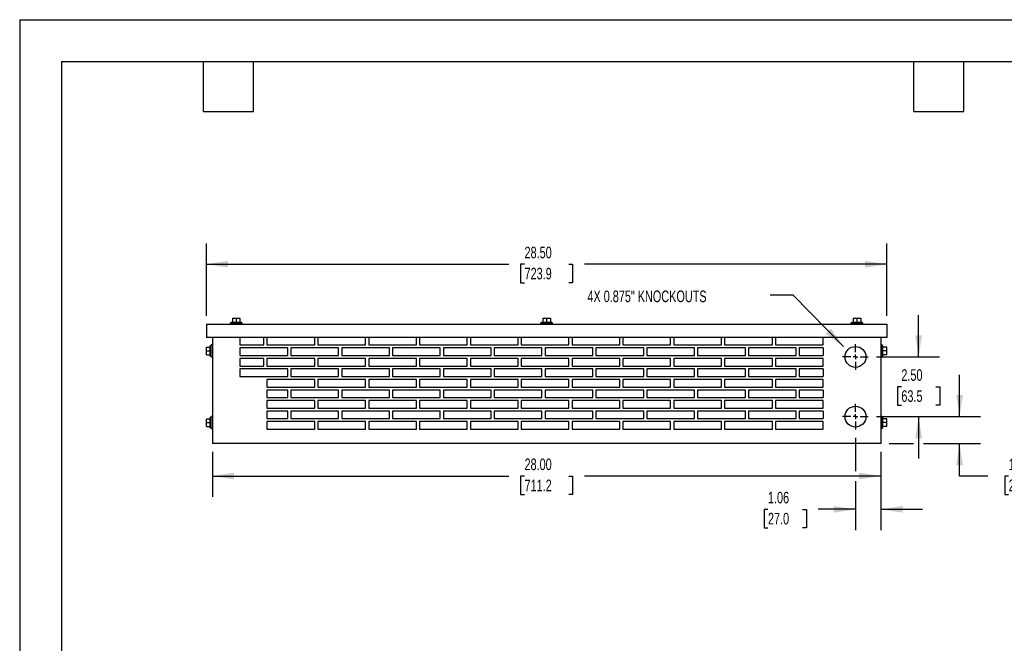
# Model space of a CAD drawing. Header units: inches. Extents: x 0 to 77, y 0 to 59.5.
# Tile 2 of 10: x 0 to 41.2, y 33.4 to 59.5. Entities that reach past the tile are written whole.
import ezdxf

# ---------------------------------------------------------------- set-up
doc = ezdxf.new("R2010")
doc.units = ezdxf.units.IN
doc.header["$LTSCALE"] = 7
doc.header["$MEASUREMENT"] = 0
doc.linetypes.add('CENTERX2', pattern=[0.8, 0.5, -0.1, 0.1, -0.1])
doc.layers.add('CENTER', color=40, linetype='CENTERX2')
doc.layers.add('DIMENSIONS', color=140, linetype='Continuous', lineweight=25)
doc.layers.add('TEXT', color=140, linetype='Continuous', lineweight=25)
doc.styles.add('SLDTEXTSTYLE0', font='TXT', dxfattribs={"width": 0.7})
doc.dimstyles.new('SLDDIMSTYLE0', dxfattribs={"dimtxt": 0.486111, "dimasz": 0.91, "dimexe": 0, "dimexo": 0.0625, "dimgap": 0.121528, "dimtad": 0, "dimtih": 1, "dimtoh": 1, "dimrnd": 1e-09, "dimzin": 4, "dimdsep": 46, "dimtxsty": 'SLDTEXTSTYLE0', "dimsah": 1, "dimcen": 0.09, "dimadec": 0, "dimazin": 1, "dimtfac": 1, "dimtofl": 0, "dimtmove": 0, "dimatfit": 3, "dimfxl": 0, "dimfrac": 2, "dimtolj": 1, "dimtzin": 12, "dimarcsym": 0})
doc.dimstyles.new('SLDDIMSTYLE1', dxfattribs={"dimtxt": 0.486111, "dimasz": 0.91, "dimexe": 0, "dimexo": 0.0625, "dimgap": 0.121528, "dimtad": 0, "dimtih": 1, "dimtoh": 1, "dimrnd": 1e-09, "dimzin": 12, "dimdsep": 46, "dimtxsty": 'SLDTEXTSTYLE0', "dimsah": 1, "dimcen": 0.09, "dimadec": 0, "dimazin": 3, "dimtfac": 1, "dimtmove": 0, "dimatfit": 0, "dimfxl": 0, "dimfrac": 2, "dimtolj": 1, "dimtzin": 12, "dimarcsym": 0})
doc.dimstyles.new('SLDDIMSTYLE2', dxfattribs={"dimtxt": 0.486111, "dimasz": 0.91, "dimexe": 0, "dimexo": 0.0625, "dimgap": 0.121528, "dimtad": 0, "dimtih": 1, "dimtoh": 1, "dimrnd": 1e-09, "dimzin": 4, "dimdsep": 46, "dimtxsty": 'SLDTEXTSTYLE0', "dimsah": 1, "dimcen": 0.09, "dimadec": 0, "dimazin": 1, "dimtfac": 1, "dimtmove": 0, "dimatfit": 0, "dimfxl": 0, "dimfrac": 2, "dimtolj": 1, "dimtzin": 12, "dimarcsym": 0})
doc.dimstyles.new('SLDDIMSTYLE3', dxfattribs={"dimtxt": 0.18, "dimasz": 0.91, "dimexe": 0, "dimexo": 0.0625, "dimgap": 0, "dimtad": 0, "dimtih": 1, "dimtoh": 1, "dimdec": 0, "dimrnd": 1e-09, "dimzin": 0, "dimdsep": 46, "dimtxsty": 'Standard', "dimsah": 1, "dimcen": 0.09, "dimadec": 0, "dimazin": 0, "dimtfac": 0.91, "dimtdec": 0, "dimtofl": 0, "dimtmove": 0, "dimatfit": 3, "dimfxl": 0, "dimfrac": 2, "dimtolj": 1, "dimtzin": 0, "dimarcsym": 0})

# ---------------------------------------------------------------- blocks, each defined once
blk = doc.blocks.new('_D')
at = {"layer": 'DIMENSIONS'}
for p, q in [((7.823, 47.105), (7.823, 50.136)), ((36.323, 47.105), (36.323, 50.136)), ((7.823, 49.261), (20.49, 49.261)), ((21.148, 49.26), (20.985, 49.26)), ((20.985, 49.26), (20.985, 48.487)), ((22.998, 49.26), (23.161, 49.26)), ((23.161, 49.26), (23.161, 48.487)), ((36.323, 49.261), (23.656, 49.261)), ((20.985, 48.487), (21.148, 48.487)), ((23.161, 48.487), (22.998, 48.487))]:
    blk.add_line(p, q, dxfattribs=at)
for points in [[(7.823, 49.261), (8.733, 49.121), (8.733, 49.401)], [(36.323, 49.261), (35.413, 49.401), (35.413, 49.121)]]:
    blk.add_solid(points, dxfattribs=at)
at = {"layer": 'DIMENSIONS', "char_height": 0.4861, "attachment_point": 1, "style": 'SLDTEXTSTYLE0'}
for s, insert in [('28.50', (21.148, 49.996)), ('723.9', (21.148, 49.114))]:
    blk.add_mtext(s, dxfattribs=dict(at, insert=insert))
blk = doc.blocks.new('_D_1')
at = {"layer": 'DIMENSIONS'}
for p, q in [((8.073, 41.405), (8.073, 39.517)), ((36.073, 41.405), (36.073, 39.517)), ((8.073, 40.392), (20.49, 40.392)), ((21.148, 40.391), (20.985, 40.391)), ((20.985, 40.391), (20.985, 39.617)), ((22.998, 40.391), (23.161, 40.391)), ((23.161, 40.391), (23.161, 39.617)), ((36.073, 40.392), (23.656, 40.392)), ((20.985, 39.617), (21.148, 39.617)), ((23.161, 39.617), (22.998, 39.617))]:
    blk.add_line(p, q, dxfattribs=at)
for points in [[(8.073, 40.392), (8.983, 40.252), (8.983, 40.532)], [(36.073, 40.392), (35.163, 40.532), (35.163, 40.252)]]:
    blk.add_solid(points, dxfattribs=at)
at = {"layer": 'DIMENSIONS', "char_height": 0.4861, "attachment_point": 1, "style": 'SLDTEXTSTYLE0'}
for s, insert in [('28.00', (21.148, 41.126)), ('711.2', (21.148, 40.244))]:
    blk.add_mtext(s, dxfattribs=dict(at, insert=insert))
blk = doc.blocks.new('_D_2')
at = {"layer": 'DIMENSIONS'}
for p, q in [((35.011, 41.993), (35.011, 40.602)), ((36.073, 41.405), (36.073, 38.124)), ((35.011, 40.182), (35.011, 38.124)), ((31.345, 38.998), (31.182, 38.998)), ((31.182, 38.998), (31.182, 38.225)), ((32.79, 38.998), (32.953, 38.998)), ((32.953, 38.998), (32.953, 38.225)), ((35.011, 38.999), (33.449, 38.999)), ((36.073, 38.999), (37.823, 38.999)), ((31.182, 38.225), (31.345, 38.225)), ((32.953, 38.225), (32.79, 38.225))]:
    blk.add_line(p, q, dxfattribs=at)
for points in [[(35.011, 38.999), (34.101, 39.139), (34.101, 38.859)], [(36.073, 38.999), (36.983, 38.859), (36.983, 39.139)]]:
    blk.add_solid(points, dxfattribs=at)
at = {"layer": 'DIMENSIONS', "char_height": 0.4861, "attachment_point": 1, "style": 'SLDTEXTSTYLE0'}
for s, insert in [('1.06', (31.345, 39.734)), ('27.0', (31.345, 38.852))]:
    blk.add_mtext(s, dxfattribs=dict(at, insert=insert))
blk = doc.blocks.new('_D_3')
at = {"layer": 'DIMENSIONS'}
for p, q in [((39.374, 42.88), (39.374, 44.63)), ((35.898, 42.88), (40.249, 42.88)), ((36.423, 41.755), (37.446, 41.755)), ((37.866, 41.755), (40.249, 41.755)), ((39.374, 40.392), (39.374, 41.755)), ((40.552, 40.392), (39.374, 40.392)), ((41.428, 40.391), (41.265, 40.391)), ((41.265, 40.391), (41.265, 39.617)), ((42.873, 40.391), (43.036, 40.391)), ((43.036, 40.391), (43.036, 39.617)), ((41.265, 39.617), (41.428, 39.617)), ((43.036, 39.617), (42.873, 39.617))]:
    blk.add_line(p, q, dxfattribs=at)
for points in [[(39.374, 42.88), (39.514, 43.79), (39.234, 43.79)], [(39.374, 41.755), (39.234, 40.845), (39.514, 40.845)]]:
    blk.add_solid(points, dxfattribs=at)
at = {"layer": 'DIMENSIONS', "char_height": 0.4861, "attachment_point": 1, "style": 'SLDTEXTSTYLE0'}
for s, insert in [('1.13', (41.428, 41.126)), ('28.6', (41.428, 40.244))]:
    blk.add_mtext(s, dxfattribs=dict(at, insert=insert))
blk = doc.blocks.new('_D_4')
at = {"layer": 'DIMENSIONS'}
for p, q in [((37.656, 45.38), (37.656, 47.13)), ((35.898, 45.38), (38.531, 45.38)), ((36.933, 44.129), (36.77, 44.129)), ((36.77, 44.129), (36.77, 43.356)), ((38.378, 44.129), (38.542, 44.129)), ((38.542, 44.129), (38.542, 43.356)), ((36.77, 43.356), (36.933, 43.356)), ((38.542, 43.356), (38.378, 43.356)), ((35.898, 42.88), (38.531, 42.88)), ((37.656, 42.88), (37.656, 41.13))]:
    blk.add_line(p, q, dxfattribs=at)
for points in [[(37.656, 45.38), (37.796, 46.29), (37.516, 46.29)], [(37.656, 42.88), (37.516, 41.97), (37.796, 41.97)]]:
    blk.add_solid(points, dxfattribs=at)
at = {"layer": 'DIMENSIONS', "char_height": 0.4861, "attachment_point": 1, "style": 'SLDTEXTSTYLE0'}
for s, insert in [('2.50', (36.933, 44.865)), ('63.5', (36.933, 43.983))]:
    blk.add_mtext(s, dxfattribs=dict(at, insert=insert))
blk = doc.blocks.new('SW_CENTERMARKSYMBOL_0')
at = {"layer": 'CENTER', "color": 0}
for p, q in [((0, 0.2), (0, 0.5375)), ((-0.2, 0), (-0.5375, 0)), ((0, 0), (-0.1, 0)), ((0, 0), (0, 0.1)), ((0, 0), (0, -0.1)), ((0, 0), (0.1, 0)), ((0.2, 0), (0.5375, 0)), ((0, -0.2), (0, -0.5375))]:
    blk.add_line(p, q, dxfattribs=at)
blk = doc.blocks.new('SW_CENTERMARKSYMBOL_1')
at = {"layer": 'CENTER', "color": 0}
for p, q in [((0, 0.2), (0, 0.5375)), ((-0.2, 0), (-0.5375, 0)), ((0, 0), (-0.1, 0)), ((0, 0), (0, 0.1)), ((0, 0), (0, -0.1)), ((0, 0), (0.1, 0)), ((0.2, 0), (0.5375, 0)), ((0, -0.2), (0, -0.5375))]:
    blk.add_line(p, q, dxfattribs=at)

msp = doc.modelspace()

# ---------------------------------------------------------------- linework, layer by layer
at = {"color": 7, "linetype": 'Continuous'}
for q in [(0.001, 0.001), (77.001, 59.501)]:
    msp.add_line((0.001, 59.501), q, dxfattribs=at)
for p, q in [((7.823, 46.755), (7.823, 46.193)), ((7.823, 46.755), (36.323, 46.755)), ((8.823, 46.805), (8.823, 46.755)), ((8.823, 46.805), (9.073, 46.805)), ((8.854, 46.842), (8.854, 46.805)), ((8.854, 46.842), (9.073, 46.842)), ((8.917, 47.01), (8.917, 46.842)), ((8.917, 47.01), (9.073, 47.01)), ((9.073, 47.01), (9.073, 46.842)), ((9.073, 47.01), (9.229, 47.01)), ((9.073, 46.842), (9.292, 46.842)), ((9.073, 46.805), (9.323, 46.805)), ((9.229, 47.01), (9.229, 46.842)), ((9.292, 46.805), (9.292, 46.842)), ((9.323, 46.755), (9.323, 46.805)), ((21.823, 46.805), (21.823, 46.755)), ((21.823, 46.805), (22.073, 46.805)), ((21.854, 46.842), (21.854, 46.805)), ((21.854, 46.842), (22.073, 46.842)), ((21.917, 47.01), (21.917, 46.842)), ((21.917, 47.01), (22.073, 47.01)), ((22.073, 47.01), (22.073, 46.842)), ((22.073, 47.01), (22.229, 47.01)), ((22.073, 46.842), (22.292, 46.842)), ((22.073, 46.805), (22.323, 46.805)), ((22.229, 47.01), (22.229, 46.842)), ((22.292, 46.805), (22.292, 46.842)), ((22.323, 46.755), (22.323, 46.805)), ((34.823, 46.805), (34.823, 46.755)), ((34.823, 46.805), (35.073, 46.805)), ((34.854, 46.842), (34.854, 46.805)), ((34.854, 46.842), (35.073, 46.842)), ((34.917, 47.01), (34.917, 46.842)), ((34.917, 47.01), (35.073, 47.01)), ((35.073, 47.01), (35.073, 46.842)), ((35.073, 47.01), (35.229, 47.01)), ((35.073, 46.842), (35.292, 46.842)), ((35.073, 46.805), (35.323, 46.805)), ((35.229, 47.01), (35.229, 46.842)), ((35.292, 46.805), (35.292, 46.842)), ((35.323, 46.755), (35.323, 46.805)), ((36.323, 46.755), (36.323, 46.193)), ((7.819, 45.787), (7.986, 45.787)), ((7.819, 45.63), (7.819, 45.787)), ((36.323, 46.193), (7.823, 46.193)), ((8.023, 45.849), (7.986, 45.849)), ((7.986, 45.63), (7.986, 45.849)), ((8.073, 45.88), (8.023, 45.88)), ((8.023, 45.63), (8.023, 45.88)), ((8.073, 46.193), (8.073, 41.755)), ((9.229, 46.193), (9.229, 45.88)), ((9.229, 45.88), (10.229, 45.88)), ((10.229, 45.88), (10.229, 46.193)), ((10.359, 46.193), (10.359, 45.88)), ((10.359, 45.88), (12.359, 45.88)), ((12.359, 45.88), (12.359, 46.193)), ((12.489, 46.193), (12.489, 45.88)), ((12.489, 45.88), (14.489, 45.88)), ((14.489, 45.88), (14.489, 46.193)), ((14.619, 46.193), (14.619, 45.88)), ((14.619, 45.88), (16.619, 45.88)), ((16.619, 45.88), (16.619, 46.193)), ((16.749, 46.193), (16.749, 45.88)), ((16.749, 45.88), (18.749, 45.88)), ((18.749, 45.88), (18.749, 46.193)), ((18.879, 46.193), (18.879, 45.88)), ((18.879, 45.88), (20.879, 45.88)), ((20.879, 45.88), (20.879, 46.193)), ((21.009, 46.193), (21.009, 45.88)), ((21.009, 45.88), (23.009, 45.88)), ((23.009, 45.88), (23.009, 46.193)), ((23.139, 46.193), (23.139, 45.88)), ((23.139, 45.88), (25.139, 45.88)), ((25.139, 45.88), (25.139, 46.193)), ((25.269, 46.193), (25.269, 45.88)), ((25.269, 45.88), (27.269, 45.88)), ((27.269, 45.88), (27.269, 46.193)), ((27.399, 46.193), (27.399, 45.88)), ((27.399, 45.88), (29.399, 45.88)), ((29.399, 45.88), (29.399, 46.193)), ((29.529, 46.193), (29.529, 45.88)), ((29.529, 45.88), (31.529, 45.88)), ((31.529, 45.88), (31.529, 46.193)), ((31.659, 46.193), (31.659, 45.88)), ((31.659, 45.88), (33.659, 45.88)), ((33.659, 45.88), (33.659, 46.193)), ((36.073, 46.193), (36.073, 41.755)), ((36.123, 45.88), (36.073, 45.88)), ((36.123, 45.63), (36.123, 45.88)), ((36.16, 45.849), (36.123, 45.849)), ((36.16, 45.63), (36.16, 45.849)), ((36.328, 45.787), (36.16, 45.787)), ((36.328, 45.63), (36.328, 45.787)), ((7.819, 45.63), (7.986, 45.63)), ((7.819, 45.474), (7.819, 45.63)), ((7.819, 45.474), (7.986, 45.474)), ((7.986, 45.412), (7.986, 45.63)), ((7.986, 45.412), (8.023, 45.412)), ((8.023, 45.38), (8.023, 45.63)), ((8.023, 45.38), (8.073, 45.38)), ((11.229, 45.755), (9.229, 45.755)), ((9.229, 45.755), (9.229, 45.443)), ((9.229, 45.443), (11.229, 45.443)), ((11.229, 45.443), (11.229, 45.755)), ((11.359, 45.755), (11.359, 45.443)), ((13.359, 45.755), (11.359, 45.755)), ((11.359, 45.443), (13.359, 45.443)), ((13.359, 45.443), (13.359, 45.755)), ((13.489, 45.755), (13.489, 45.443)), ((15.489, 45.755), (13.489, 45.755)), ((13.489, 45.443), (15.489, 45.443)), ((15.489, 45.443), (15.489, 45.755)), ((15.619, 45.755), (15.619, 45.443)), ((17.619, 45.755), (15.619, 45.755)), ((15.619, 45.443), (17.619, 45.443)), ((17.619, 45.443), (17.619, 45.755)), ((17.749, 45.755), (17.749, 45.443)), ((19.749, 45.755), (17.749, 45.755)), ((17.749, 45.443), (19.749, 45.443)), ((19.749, 45.443), (19.749, 45.755)), ((19.879, 45.755), (19.879, 45.443)), ((21.879, 45.755), (19.879, 45.755)), ((19.879, 45.443), (21.879, 45.443)), ((21.879, 45.443), (21.879, 45.755)), ((22.009, 45.755), (22.009, 45.443)), ((24.009, 45.755), (22.009, 45.755)), ((22.009, 45.443), (24.009, 45.443)), ((24.009, 45.443), (24.009, 45.755)), ((24.139, 45.755), (24.139, 45.443)), ((26.139, 45.755), (24.139, 45.755)), ((24.139, 45.443), (26.139, 45.443)), ((26.139, 45.443), (26.139, 45.755)), ((26.269, 45.755), (26.269, 45.443)), ((28.269, 45.755), (26.269, 45.755)), ((26.269, 45.443), (28.269, 45.443)), ((28.269, 45.443), (28.269, 45.755)), ((28.399, 45.755), (28.399, 45.443)), ((30.399, 45.755), (28.399, 45.755)), ((28.399, 45.443), (30.399, 45.443)), ((30.399, 45.443), (30.399, 45.755)), ((30.529, 45.755), (30.529, 45.443)), ((32.529, 45.755), (30.529, 45.755)), ((30.529, 45.443), (32.529, 45.443)), ((32.529, 45.443), (32.529, 45.755)), ((32.659, 45.755), (32.659, 45.443)), ((33.659, 45.755), (32.659, 45.755)), ((32.659, 45.443), (33.659, 45.443)), ((33.659, 45.755), (33.659, 45.443)), ((36.073, 45.38), (36.123, 45.38)), ((36.123, 45.38), (36.123, 45.63)), ((36.123, 45.412), (36.16, 45.412)), ((36.16, 45.412), (36.16, 45.63)), ((36.328, 45.63), (36.16, 45.63)), ((36.328, 45.474), (36.16, 45.474)), ((36.328, 45.474), (36.328, 45.63)), ((9.229, 45.313), (9.229, 45)), ((10.229, 45.313), (9.229, 45.313)), ((9.229, 45), (10.229, 45)), ((10.229, 45), (10.229, 45.313)), ((10.359, 45.313), (10.359, 45)), ((12.359, 45.313), (10.359, 45.313)), ((10.359, 45), (12.359, 45)), ((12.359, 45), (12.359, 45.313)), ((12.489, 45.313), (12.489, 45)), ((14.489, 45.313), (12.489, 45.313)), ((12.489, 45), (14.489, 45)), ((14.489, 45), (14.489, 45.313)), ((14.619, 45.313), (14.619, 45)), ((16.619, 45.313), (14.619, 45.313)), ((14.619, 45), (16.619, 45)), ((16.619, 45), (16.619, 45.313)), ((16.749, 45.313), (16.749, 45)), ((18.749, 45.313), (16.749, 45.313)), ((16.749, 45), (18.749, 45)), ((18.749, 45), (18.749, 45.313)), ((18.879, 45.313), (18.879, 45)), ((20.879, 45.313), (18.879, 45.313)), ((18.879, 45), (20.879, 45)), ((20.879, 45), (20.879, 45.313)), ((21.009, 45.313), (21.009, 45)), ((23.009, 45.313), (21.009, 45.313)), ((21.009, 45), (23.009, 45)), ((23.009, 45), (23.009, 45.313)), ((23.139, 45.313), (23.139, 45)), ((25.139, 45.313), (23.139, 45.313)), ((23.139, 45), (25.139, 45)), ((25.139, 45), (25.139, 45.313)), ((25.269, 45.313), (25.269, 45)), ((27.269, 45.313), (25.269, 45.313)), ((25.269, 45), (27.269, 45)), ((27.269, 45), (27.269, 45.313)), ((27.399, 45.313), (27.399, 45)), ((29.399, 45.313), (27.399, 45.313)), ((27.399, 45), (29.399, 45)), ((29.399, 45), (29.399, 45.313)), ((29.529, 45.313), (29.529, 45)), ((31.529, 45.313), (29.529, 45.313)), ((29.529, 45), (31.529, 45)), ((31.529, 45), (31.529, 45.313)), ((31.659, 45.313), (31.659, 45)), ((33.659, 45.313), (31.659, 45.313)), ((31.659, 45), (33.659, 45)), ((33.659, 45), (33.659, 45.313)), ((11.229, 44.875), (9.229, 44.875)), ((9.229, 44.875), (9.229, 44.563)), ((9.229, 44.563), (11.229, 44.563)), ((11.229, 44.563), (11.229, 44.875)), ((11.359, 44.875), (11.359, 44.563)), ((13.359, 44.875), (11.359, 44.875)), ((11.359, 44.563), (13.359, 44.563)), ((13.359, 44.563), (13.359, 44.875)), ((13.489, 44.875), (13.489, 44.563)), ((15.489, 44.875), (13.489, 44.875)), ((13.489, 44.563), (15.489, 44.563)), ((15.489, 44.563), (15.489, 44.875)), ((15.619, 44.875), (15.619, 44.563)), ((17.619, 44.875), (15.619, 44.875)), ((15.619, 44.563), (17.619, 44.563)), ((17.619, 44.563), (17.619, 44.875)), ((17.749, 44.875), (17.749, 44.563)), ((19.749, 44.875), (17.749, 44.875)), ((17.749, 44.563), (19.749, 44.563)), ((19.749, 44.563), (19.749, 44.875)), ((19.879, 44.875), (19.879, 44.563)), ((21.879, 44.875), (19.879, 44.875)), ((19.879, 44.563), (21.879, 44.563)), ((21.879, 44.563), (21.879, 44.875)), ((22.009, 44.875), (22.009, 44.563)), ((24.009, 44.875), (22.009, 44.875)), ((22.009, 44.563), (24.009, 44.563)), ((24.009, 44.563), (24.009, 44.875)), ((24.139, 44.875), (24.139, 44.563)), ((26.139, 44.875), (24.139, 44.875)), ((24.139, 44.563), (26.139, 44.563)), ((26.139, 44.563), (26.139, 44.875)), ((26.269, 44.875), (26.269, 44.563)), ((28.269, 44.875), (26.269, 44.875)), ((26.269, 44.563), (28.269, 44.563)), ((28.269, 44.563), (28.269, 44.875)), ((28.399, 44.875), (28.399, 44.563)), ((30.399, 44.875), (28.399, 44.875)), ((28.399, 44.563), (30.399, 44.563)), ((30.399, 44.563), (30.399, 44.875)), ((30.529, 44.875), (30.529, 44.563)), ((32.529, 44.875), (30.529, 44.875)), ((30.529, 44.563), (32.529, 44.563)), ((32.529, 44.563), (32.529, 44.875)), ((32.659, 44.875), (32.659, 44.563)), ((33.659, 44.875), (32.659, 44.875)), ((32.659, 44.563), (33.659, 44.563)), ((33.659, 44.875), (33.659, 44.563)), ((12.359, 44.433), (10.359, 44.433)), ((10.359, 44.433), (10.359, 44.12)), ((12.359, 44.12), (12.359, 44.433)), ((12.489, 44.433), (12.489, 44.12)), ((14.489, 44.433), (12.489, 44.433)), ((14.489, 44.12), (14.489, 44.433)), ((14.619, 44.433), (14.619, 44.12)), ((16.619, 44.433), (14.619, 44.433)), ((16.619, 44.12), (16.619, 44.433)), ((16.749, 44.433), (16.749, 44.12)), ((18.749, 44.433), (16.749, 44.433)), ((18.749, 44.12), (18.749, 44.433)), ((18.879, 44.433), (18.879, 44.12)), ((20.879, 44.433), (18.879, 44.433)), ((20.879, 44.12), (20.879, 44.433)), ((21.009, 44.433), (21.009, 44.12)), ((23.009, 44.433), (21.009, 44.433)), ((23.009, 44.12), (23.009, 44.433)), ((23.139, 44.433), (23.139, 44.12)), ((25.139, 44.433), (23.139, 44.433)), ((25.139, 44.12), (25.139, 44.433)), ((25.269, 44.433), (25.269, 44.12)), ((27.269, 44.433), (25.269, 44.433)), ((27.269, 44.12), (27.269, 44.433)), ((27.399, 44.433), (27.399, 44.12)), ((29.399, 44.433), (27.399, 44.433)), ((29.399, 44.12), (29.399, 44.433)), ((29.529, 44.433), (29.529, 44.12)), ((31.529, 44.433), (29.529, 44.433)), ((31.529, 44.12), (31.529, 44.433)), ((31.659, 44.433), (31.659, 44.12)), ((33.659, 44.433), (31.659, 44.433)), ((33.659, 44.12), (33.659, 44.433)), ((10.359, 44.12), (12.359, 44.12)), ((10.359, 43.995), (10.359, 43.683)), ((11.229, 43.995), (10.359, 43.995)), ((11.229, 43.683), (11.229, 43.995)), ((11.359, 43.995), (11.359, 43.683)), ((13.359, 43.995), (11.359, 43.995)), ((12.489, 44.12), (14.489, 44.12)), ((13.359, 43.683), (13.359, 43.995)), ((13.489, 43.995), (13.489, 43.683)), ((15.489, 43.995), (13.489, 43.995)), ((14.619, 44.12), (16.619, 44.12)), ((15.489, 43.683), (15.489, 43.995)), ((15.619, 43.995), (15.619, 43.683)), ((17.619, 43.995), (15.619, 43.995)), ((16.749, 44.12), (18.749, 44.12)), ((17.619, 43.683), (17.619, 43.995)), ((17.749, 43.995), (17.749, 43.683)), ((19.749, 43.995), (17.749, 43.995)), ((18.879, 44.12), (20.879, 44.12)), ((19.749, 43.683), (19.749, 43.995)), ((19.879, 43.995), (19.879, 43.683)), ((21.879, 43.995), (19.879, 43.995)), ((21.009, 44.12), (23.009, 44.12)), ((21.879, 43.683), (21.879, 43.995)), ((22.009, 43.995), (22.009, 43.683)), ((24.009, 43.995), (22.009, 43.995)), ((23.139, 44.12), (25.139, 44.12)), ((24.009, 43.683), (24.009, 43.995)), ((24.139, 43.995), (24.139, 43.683)), ((26.139, 43.995), (24.139, 43.995)), ((25.269, 44.12), (27.269, 44.12)), ((26.139, 43.683), (26.139, 43.995)), ((26.269, 43.995), (26.269, 43.683)), ((28.269, 43.995), (26.269, 43.995)), ((27.399, 44.12), (29.399, 44.12)), ((28.269, 43.683), (28.269, 43.995)), ((28.399, 43.995), (28.399, 43.683)), ((30.399, 43.995), (28.399, 43.995)), ((29.529, 44.12), (31.529, 44.12)), ((30.399, 43.683), (30.399, 43.995)), ((30.529, 43.995), (30.529, 43.683)), ((32.529, 43.995), (30.529, 43.995)), ((31.659, 44.12), (33.659, 44.12)), ((32.529, 43.683), (32.529, 43.995)), ((33.659, 43.995), (32.659, 43.995)), ((32.659, 43.995), (32.659, 43.683)), ((33.659, 43.995), (33.659, 43.683)), ((10.359, 43.683), (11.229, 43.683)), ((12.359, 43.553), (10.359, 43.553)), ((10.359, 43.553), (10.359, 43.24)), ((11.359, 43.683), (13.359, 43.683)), ((12.359, 43.24), (12.359, 43.553)), ((12.489, 43.553), (12.489, 43.24)), ((14.489, 43.553), (12.489, 43.553)), ((13.489, 43.683), (15.489, 43.683)), ((14.489, 43.24), (14.489, 43.553)), ((14.619, 43.553), (14.619, 43.24)), ((16.619, 43.553), (14.619, 43.553)), ((15.619, 43.683), (17.619, 43.683)), ((16.619, 43.24), (16.619, 43.553)), ((16.749, 43.553), (16.749, 43.24)), ((18.749, 43.553), (16.749, 43.553)), ((17.749, 43.683), (19.749, 43.683)), ((18.749, 43.24), (18.749, 43.553)), ((18.879, 43.553), (18.879, 43.24)), ((20.879, 43.553), (18.879, 43.553)), ((19.879, 43.683), (21.879, 43.683)), ((20.879, 43.24), (20.879, 43.553)), ((21.009, 43.553), (21.009, 43.24)), ((23.009, 43.553), (21.009, 43.553)), ((22.009, 43.683), (24.009, 43.683)), ((23.009, 43.24), (23.009, 43.553)), ((23.139, 43.553), (23.139, 43.24)), ((25.139, 43.553), (23.139, 43.553)), ((24.139, 43.683), (26.139, 43.683)), ((25.139, 43.24), (25.139, 43.553)), ((25.269, 43.553), (25.269, 43.24)), ((27.269, 43.553), (25.269, 43.553)), ((26.269, 43.683), (28.269, 43.683)), ((27.269, 43.24), (27.269, 43.553)), ((27.399, 43.553), (27.399, 43.24)), ((29.399, 43.553), (27.399, 43.553)), ((28.399, 43.683), (30.399, 43.683)), ((29.399, 43.24), (29.399, 43.553)), ((29.529, 43.553), (29.529, 43.24)), ((31.529, 43.553), (29.529, 43.553)), ((30.529, 43.683), (32.529, 43.683)), ((31.529, 43.24), (31.529, 43.553)), ((31.659, 43.553), (31.659, 43.24)), ((33.659, 43.553), (31.659, 43.553)), ((32.659, 43.683), (33.659, 43.683)), ((33.659, 43.24), (33.659, 43.553)), ((10.359, 43.24), (12.359, 43.24)), ((10.359, 43.115), (10.359, 42.803)), ((11.229, 43.115), (10.359, 43.115)), ((11.229, 42.803), (11.229, 43.115)), ((11.359, 43.115), (11.359, 42.803)), ((13.359, 43.115), (11.359, 43.115)), ((12.489, 43.24), (14.489, 43.24)), ((13.359, 42.803), (13.359, 43.115)), ((13.489, 43.115), (13.489, 42.803)), ((15.489, 43.115), (13.489, 43.115)), ((14.619, 43.24), (16.619, 43.24)), ((15.489, 42.803), (15.489, 43.115)), ((15.619, 43.115), (15.619, 42.803)), ((17.619, 43.115), (15.619, 43.115)), ((16.749, 43.24), (18.749, 43.24)), ((17.619, 42.803), (17.619, 43.115)), ((19.749, 43.115), (17.749, 43.115)), ((17.749, 43.115), (17.749, 42.803)), ((18.879, 43.24), (20.879, 43.24)), ((19.749, 42.803), (19.749, 43.115)), ((19.879, 43.115), (19.879, 42.803)), ((21.879, 43.115), (19.879, 43.115)), ((21.009, 43.24), (23.009, 43.24)), ((21.879, 42.803), (21.879, 43.115)), ((22.009, 43.115), (22.009, 42.803)), ((24.009, 43.115), (22.009, 43.115)), ((23.139, 43.24), (25.139, 43.24)), ((24.009, 42.803), (24.009, 43.115)), ((24.139, 43.115), (24.139, 42.803)), ((26.139, 43.115), (24.139, 43.115)), ((25.269, 43.24), (27.269, 43.24)), ((26.139, 42.803), (26.139, 43.115)), ((26.269, 43.115), (26.269, 42.803)), ((28.269, 43.115), (26.269, 43.115)), ((27.399, 43.24), (29.399, 43.24)), ((28.269, 42.803), (28.269, 43.115)), ((28.399, 43.115), (28.399, 42.803)), ((30.399, 43.115), (28.399, 43.115)), ((29.529, 43.24), (31.529, 43.24)), ((30.399, 42.803), (30.399, 43.115)), ((32.529, 43.115), (30.529, 43.115)), ((30.529, 43.115), (30.529, 42.803)), ((31.659, 43.24), (33.659, 43.24)), ((32.529, 42.803), (32.529, 43.115)), ((32.659, 43.115), (32.659, 42.803)), ((33.659, 43.115), (32.659, 43.115)), ((33.659, 43.115), (33.659, 42.803)), ((7.819, 42.63), (7.819, 42.787)), ((7.819, 42.787), (7.986, 42.787)), ((7.819, 42.63), (7.986, 42.63)), ((7.819, 42.474), (7.819, 42.63)), ((8.023, 42.849), (7.986, 42.849)), ((7.986, 42.63), (7.986, 42.849)), ((7.986, 42.412), (7.986, 42.63)), ((8.073, 42.88), (8.023, 42.88)), ((8.023, 42.63), (8.023, 42.88)), ((8.023, 42.38), (8.023, 42.63)), ((10.359, 42.803), (11.229, 42.803)), ((12.359, 42.673), (10.359, 42.673)), ((10.359, 42.673), (10.359, 42.36)), ((11.359, 42.803), (13.359, 42.803)), ((12.359, 42.36), (12.359, 42.673)), ((12.489, 42.673), (12.489, 42.36)), ((14.489, 42.673), (12.489, 42.673)), ((13.489, 42.803), (15.489, 42.803)), ((14.489, 42.36), (14.489, 42.673)), ((14.619, 42.673), (14.619, 42.36)), ((16.619, 42.673), (14.619, 42.673)), ((15.619, 42.803), (17.619, 42.803)), ((16.619, 42.36), (16.619, 42.673)), ((16.749, 42.673), (16.749, 42.36)), ((18.749, 42.673), (16.749, 42.673)), ((17.749, 42.803), (19.749, 42.803)), ((18.749, 42.36), (18.749, 42.673)), ((18.879, 42.673), (18.879, 42.36)), ((20.879, 42.673), (18.879, 42.673)), ((19.879, 42.803), (21.879, 42.803)), ((20.879, 42.36), (20.879, 42.673)), ((21.009, 42.673), (21.009, 42.36)), ((23.009, 42.673), (21.009, 42.673)), ((22.009, 42.803), (24.009, 42.803)), ((23.009, 42.36), (23.009, 42.673)), ((23.139, 42.673), (23.139, 42.36)), ((25.139, 42.673), (23.139, 42.673)), ((24.139, 42.803), (26.139, 42.803)), ((25.139, 42.36), (25.139, 42.673)), ((25.269, 42.673), (25.269, 42.36)), ((27.269, 42.673), (25.269, 42.673)), ((26.269, 42.803), (28.269, 42.803)), ((27.269, 42.36), (27.269, 42.673)), ((27.399, 42.673), (27.399, 42.36)), ((29.399, 42.673), (27.399, 42.673)), ((28.399, 42.803), (30.399, 42.803)), ((29.399, 42.36), (29.399, 42.673)), ((29.529, 42.673), (29.529, 42.36)), ((31.529, 42.673), (29.529, 42.673)), ((30.529, 42.803), (32.529, 42.803)), ((31.529, 42.36), (31.529, 42.673)), ((31.659, 42.673), (31.659, 42.36)), ((33.659, 42.673), (31.659, 42.673)), ((32.659, 42.803), (33.659, 42.803)), ((33.659, 42.36), (33.659, 42.673)), ((36.123, 42.88), (36.073, 42.88)), ((36.123, 42.63), (36.123, 42.88)), ((36.16, 42.849), (36.123, 42.849)), ((36.123, 42.38), (36.123, 42.63)), ((36.16, 42.63), (36.16, 42.849)), ((36.328, 42.787), (36.16, 42.787)), ((36.16, 42.412), (36.16, 42.63)), ((36.328, 42.63), (36.16, 42.63)), ((36.328, 42.63), (36.328, 42.787)), ((36.328, 42.474), (36.328, 42.63)), ((7.819, 42.474), (7.986, 42.474)), ((7.986, 42.412), (8.023, 42.412)), ((8.023, 42.38), (8.073, 42.38)), ((10.359, 42.36), (12.359, 42.36)), ((12.489, 42.36), (14.489, 42.36)), ((14.619, 42.36), (16.619, 42.36)), ((16.749, 42.36), (18.749, 42.36)), ((18.879, 42.36), (20.879, 42.36)), ((21.009, 42.36), (23.009, 42.36)), ((23.139, 42.36), (25.139, 42.36)), ((25.269, 42.36), (27.269, 42.36)), ((27.399, 42.36), (29.399, 42.36)), ((29.529, 42.36), (31.529, 42.36)), ((31.659, 42.36), (33.659, 42.36)), ((36.073, 42.38), (36.123, 42.38)), ((36.123, 42.412), (36.16, 42.412)), ((36.328, 42.474), (36.16, 42.474)), ((36.073, 41.755), (8.073, 41.755))]:
    msp.add_line(p, q)
for centre in [(35.011, 45.38), (35.011, 42.88)]:
    msp.add_circle(centre, 0.438)
at = {"layer": 'TEXT'}
for p, q in [((1.75, 57.75), (75.25, 57.75)), ((1.75, 57.75), (1.75, 1.75)), ((7.7, 55.65), (7.7, 57.75)), ((9.8, 55.65), (9.8, 57.75)), ((37.45, 55.65), (37.45, 57.75)), ((39.55, 55.65), (39.55, 57.75)), ((7.7, 55.65), (9.8, 55.65)), ((37.45, 55.65), (39.55, 55.65))]:
    msp.add_line(p, q, dxfattribs=at)

# ---------------------------------------------------------------- block references
at = {"layer": 'CENTER'}
for name, p in [('SW_CENTERMARKSYMBOL_0', (35.011, 45.38)), ('SW_CENTERMARKSYMBOL_1', (35.011, 42.88))]:
    msp.add_blockref(name, p, dxfattribs=at)

# ---------------------------------------------------------------- texts
at = {"layer": 'TEXT', "linetype": 'CENTERX2', "lineweight": 18, "insert": (23.782, 48.16), "char_height": 0.48611, "attachment_point": 1, "style": 'SLDTEXTSTYLE0'}
msp.add_mtext('4X 0.875" KNOCKOUTS', dxfattribs=at)

# ---------------------------------------------------------------- dimensions: what is measured, and where the dimension line sits
at = {"layer": 'DIMENSIONS'}
for base, p1, p2, dimstyle, picture, middle in [((36.323, 49.261), (7.823, 46.755), (36.323, 46.755), 'SLDDIMSTYLE0', '_D', (22.073, 49.261)), ((35.011, 38.999), (36.073, 41.755), (35.011, 42.343), 'SLDDIMSTYLE1', '_D_2', (32.067, 38.999)), ((8.073, 40.392), (36.073, 41.755), (8.073, 41.755), 'SLDDIMSTYLE0', '_D_1', (22.073, 40.392))]:
    dim = msp.add_linear_dim(base=base, p1=p1, p2=p2, dimstyle=dimstyle, dxfattribs=at)
    dim.commit()
    dim.dimension.update_dxf_attribs({"geometry": picture, "text_midpoint": middle, "dimtype": 160})
for base, p1, p2, dimstyle, picture, middle in [((37.656, 42.88), (35.548, 45.38), (35.548, 42.88), 'SLDDIMSTYLE2', '_D_4', (37.656, 44.13)), ((39.374105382, 41.755366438), (35.548117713, 42.880366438), (36.073117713, 41.755366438), 'SLDDIMSTYLE1', '_D_3', (39.374105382, 40.391534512))]:
    dim = msp.add_linear_dim(base=base, p1=p1, p2=p2, angle=90, dimstyle=dimstyle, dxfattribs=at)
    dim.commit()
    dim.dimension.update_dxf_attribs({"geometry": picture, "text_midpoint": middle, "dimtype": 160})

# ---------------------------------------------------------------- leaders
at = {"layer": 'TEXT', "linetype": 'CENTERX2', "lineweight": 18}
msp.add_leader([(34.508, 45.813), (32.406, 47.967), (31.432, 47.967)], dimstyle='SLDDIMSTYLE3', dxfattribs=at)

doc.saveas('drawing.dxf')
